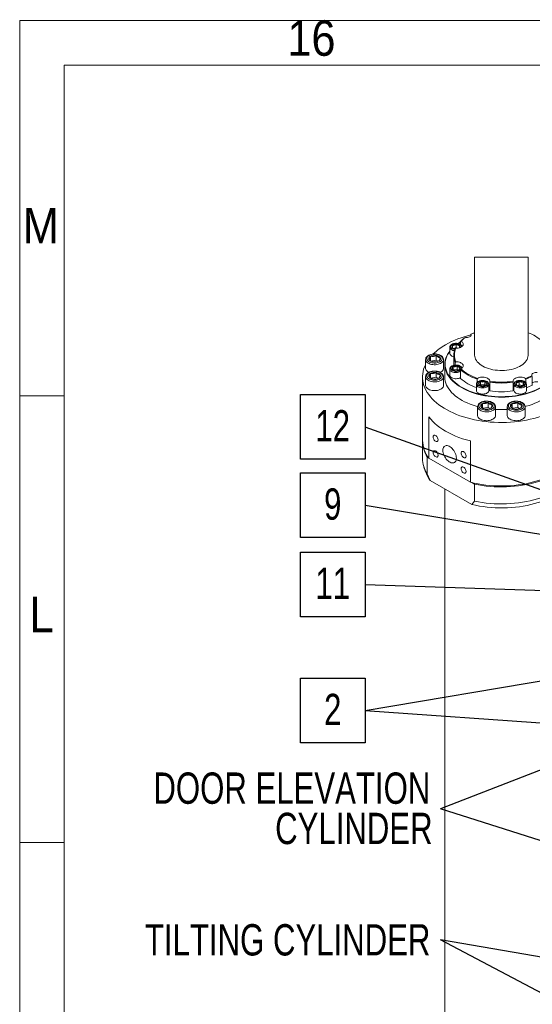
# Model space of a CAD drawing. Header units: millimetres. Extents: x 450 to 25135, y 150 to 17673.
# Tile 76 of 256: x 450 to 2172, y 14367 to 17673. Entities that reach past the tile are written whole.
import ezdxf

# ---------------------------------------------------------------- set-up
doc = ezdxf.new("R2010")
doc.units = ezdxf.units.MM
doc.linetypes.add('SLD-Continua', pattern=[0])
doc.layers.add('COTAS', color=1, linetype='SLD-Continua')
doc.layers.add('OCULTA', color=8, linetype='SLD-Continua')
doc.styles.add('SLDTEXTSTYLE3', font='GOTHIC.TTF', dxfattribs={"width": 0.913})
doc.styles.add('SLDTEXTSTYLE6', font='ARIALN.TTF', dxfattribs={"width": 0.87})
doc.styles.get("Standard").update_dxf_attribs({"font": 'ARIALN.TTF'})
doc.dimstyles.new('SLDDIMSTYLE0', dxfattribs={"dimtxt": 0.18, "dimasz": 105, "dimexe": 0, "dimexo": 0.0625, "dimgap": 0, "dimtad": 0, "dimtih": 1, "dimtoh": 1, "dimdec": 0, "dimrnd": 1e-09, "dimzin": 0, "dimdsep": 46, "dimtxsty": 'Standard', "dimsah": 1, "dimcen": 0.09, "dimadec": 0, "dimazin": 0, "dimtfac": 105, "dimtdec": 0, "dimtofl": 0, "dimtmove": 0, "dimatfit": 3, "dimfxl": 1, "dimfrac": 2, "dimtolj": 1, "dimtzin": 0, "dimarcsym": 0})

# ---------------------------------------------------------------- blocks, each defined once
blk = doc.blocks.new('SW_NOTE_0_11')
at = {"layer": 'COTAS', "color": 0, "ltscale": 30}
for p, q in [((-217, -107.2), (-217, 109.8)), ((-217, 109.8), (0, 109.8)), ((0, 109.8), (0, -107.2)), ((0, -107.2), (-217, -107.2))]:
    blk.add_line(p, q, dxfattribs=at)
at = {"layer": 'COTAS', "color": 0, "ltscale": 30, "insert": (-108.6, 57.6), "char_height": 105, "attachment_point": 2, "style": 'SLDTEXTSTYLE6'}
blk.add_mtext('9', dxfattribs=at)
blk = doc.blocks.new('SW_NOTE_0_12')
at = {"layer": 'COTAS', "color": 0, "ltscale": 30}
for p, q in [((-217, -107.2), (-217, 109.8)), ((-217, 109.8), (0, 109.8)), ((0, 109.8), (0, -107.2)), ((0, -107.2), (-217, -107.2))]:
    blk.add_line(p, q, dxfattribs=at)
at = {"layer": 'COTAS', "color": 0, "ltscale": 30, "insert": (-108.7, 57.6), "char_height": 105, "attachment_point": 2, "style": 'SLDTEXTSTYLE6'}
blk.add_mtext('11', dxfattribs=at)
blk = doc.blocks.new('SW_NOTE_0_13')
at = {"layer": 'COTAS', "color": 0, "ltscale": 30}
for p, q in [((-217, -107.2), (-217, 109.8)), ((-217, 109.8), (0, 109.8)), ((0, 109.8), (0, -107.2)), ((0, -107.2), (-217, -107.2))]:
    blk.add_line(p, q, dxfattribs=at)
at = {"layer": 'COTAS', "color": 0, "ltscale": 30, "insert": (-108.7, 57.6), "char_height": 105, "attachment_point": 2, "style": 'SLDTEXTSTYLE6'}
blk.add_mtext('12', dxfattribs=at)
blk = doc.blocks.new('SW_NOTE_0_14')
at = {"layer": 'COTAS', "color": 0, "ltscale": 30}
for p, q in [((-217, -107.2), (-217, 109.8)), ((-217, 109.8), (0, 109.8)), ((0, 109.8), (0, -107.2)), ((0, -107.2), (-217, -107.2))]:
    blk.add_line(p, q, dxfattribs=at)
at = {"layer": 'COTAS', "color": 0, "ltscale": 30, "insert": (-108.6, 57.6), "char_height": 105, "attachment_point": 2, "style": 'SLDTEXTSTYLE6'}
blk.add_mtext('2', dxfattribs=at)
blk = doc.blocks.new('SW_NOTE_0_24')
at = {"layer": 'COTAS', "color": 0, "ltscale": 30, "insert": (-33.5, 52.9), "char_height": 105, "attachment_point": 3, "style": 'SLDTEXTSTYLE6'}
blk.add_mtext('TILTING CYLINDER', dxfattribs=at)
blk = doc.blocks.new('SW_NOTE_0_25')
at = {"layer": 'COTAS', "color": 0, "ltscale": 30, "char_height": 105, "attachment_point": 3, "style": 'SLDTEXTSTYLE6'}
for s, insert in [('DOOR ELEVATION ', (-33.8, 122.1)), ('CYLINDER', (-26.2, -13.2))]:
    blk.add_mtext(s, dxfattribs=dict(at, insert=insert))

msp = doc.modelspace()

# ---------------------------------------------------------------- linework, layer by layer
at = {"color": 7, "linetype": 'SLD-Continua', "lineweight": 18, "ltscale": 30}
for p, q in [((450, 150), (450, 17670)), ((450, 17670), (25080, 17670)), ((600, 300), (600, 17520)), ((600, 17520), (24930, 17520)), ((2158.3, 16874.9), (1978.3, 16874.9)), ((600, 16410), (450, 16410)), ((600, 14910), (450, 14910))]:
    msp.add_line(p, q, dxfattribs=at)
at = {"layer": 'OCULTA', "linetype": 'SLD-Continua', "lineweight": 18, "ltscale": 30}
for p, q in [((1978.3, 16874.9), (1978.3, 16546.9)), ((2158.3, 16546.9), (2158.3, 16874.9)), ((1930.8, 16582.3), (1930.8, 16592.6)), ((1945.7, 16604.7), (1947.8, 16605.9)), ((1966.1, 16616.5), (1965.4, 16616.1)), ((1965.4, 16610.9), (1965.4, 16616.1)), ((1894.8, 16572.9), (1894.8, 16552.4)), ((1903.8, 16579.2), (1903.8, 16571.2)), ((1903.8, 16571.2), (1906.2, 16569.5)), ((1915.8, 16571.8), (1907.3, 16568.9)), ((1915.8, 16571.8), (1915.8, 16583.2)), ((1921.4, 16569.9), (1915.8, 16571.8)), ((1927.8, 16571.2), (1927.8, 16579.2)), ((1813.7, 16531.6), (1813.7, 16502.2)), ((1829.8, 16527.2), (1829.8, 16542.9)), ((1848.8, 16529.5), (1830.3, 16526.6)), ((1848.8, 16529.5), (1848.8, 16545.8)), ((1855.3, 16525.7), (1848.8, 16529.5)), ((1873.7, 16502.2), (1873.7, 16531.6)), ((1908.3, 16545.3), (1908.3, 16515.9)), ((1878.3, 16515.1), (1878.3, 16473.5)), ((1894.8, 16500), (1894.8, 16479.5)), ((1906, 16496.7), (1906, 16508)), ((1919.4, 16498.6), (1906.4, 16496.6)), ((1908.3, 16515.9), (1908.4, 16512.5)), ((1913.2, 16513.2), (1913.2, 16522.6)), ((1919.4, 16498.6), (1919.4, 16510.1)), ((1924.1, 16495.9), (1919.4, 16498.6)), ((1930.8, 16498), (1930.8, 16468.6)), ((1803.3, 16473.5), (1803.3, 16260.3)), ((1813.7, 16474.1), (1813.7, 16444.7)), ((1829.8, 16469.7), (1829.8, 16485.4)), ((1848.8, 16472), (1830.3, 16469.1)), ((1848.8, 16472), (1848.8, 16488.3)), ((1855.3, 16468.2), (1848.8, 16472)), ((1864.9, 16489.9), (1862.8, 16488.8)), ((1873.7, 16444.7), (1873.7, 16474.1)), ((1986.4, 16454.5), (1986.4, 16466)), ((2150.2, 16466), (2150.2, 16454.5)), ((2170.4, 16477.4), (2171.1, 16474.6)), ((2171.1, 16445.2), (2171.1, 16474.6)), ((1984.1, 16448.5), (1984.1, 16427.9)), ((1998.2, 16446.3), (1996.5, 16444.5)), ((1998.2, 16446.3), (1998.2, 16457.7)), ((2012.1, 16446.3), (1998.2, 16446.3)), ((2012.1, 16446.3), (2012.1, 16457.7)), ((2013.8, 16444.5), (2012.1, 16446.3)), ((2026.1, 16427.9), (2026.1, 16448.5)), ((2029, 16455.8), (2029, 16426.4)), ((2107.6, 16426.4), (2107.6, 16455.8)), ((2110.4, 16448.5), (2110.4, 16427.9)), ((2127.8, 16447.1), (2123.1, 16444.4)), ((2127.8, 16447.1), (2127.8, 16458.5)), ((2140.8, 16445.1), (2127.8, 16447.1)), ((2141.2, 16445.1), (2141.2, 16456.4)), ((2152.4, 16427.9), (2152.4, 16448.5)), ((2152.4, 16448.5), (2152.4, 16448.2)), ((1988.5, 16373.2), (1988.5, 16343.8)), ((2004.6, 16368.8), (2004.6, 16384.5)), ((2023.6, 16371.1), (2005, 16368.2)), ((2023.6, 16371.1), (2023.6, 16387.4)), ((2030.1, 16367.3), (2023.6, 16371.1)), ((2048.5, 16343.8), (2048.5, 16373.2)), ((2088.1, 16373.2), (2088.1, 16343.8)), ((2104.2, 16368.8), (2104.2, 16384.5)), ((2123.1, 16371.1), (2104.6, 16368.2)), ((2123.1, 16371.1), (2123.1, 16387.4)), ((2129.6, 16367.3), (2123.1, 16371.1)), ((2148.1, 16343.8), (2148.1, 16373.2)), ((1824.6, 16339), (1824.6, 16200.1)), ((1803.3, 16257.1), (1803.3, 16199.9)), ((1964, 16258.5), (1964, 16119.7)), ((1819.1, 16147.8), (1819.1, 16205)), ((1822.6, 16202.9), (1819.1, 16205)), ((1964, 16119.7), (1824.6, 16200.1)), ((1808.1, 16170.9), (1813.3, 16155.2)), ((1819.1, 16147.8), (1828.5, 16126.1)), ((1828.5, 16126.1), (1968.6, 16045.2)), ((1878.3, 16097.3), (1878.3, 12933.4)), ((1978, 16113.2), (1968.8, 16118.5)), ((1978, 16056.1), (1978, 16113.2)), ((1968.6, 16045.2), (1978, 16056.1))]:
    msp.add_line(p, q, dxfattribs=at)
at = {"layer": 'OCULTA', "linetype": 'SLD-Continua', "lineweight": 18, "ltscale": 30, "flags": 128}
for points in [[(1932.3, 16593.4), (1935.1, 16591.7), (1937.3, 16589.6), (1938.8, 16587.4), (1939.6, 16585.1), (1939.8, 16582.7), (1939.3, 16580.4), (1938, 16578.1), (1936.1, 16576), (1933.6, 16574.1), (1930.6, 16572.5), (1927.1, 16571.2), (1923.3, 16570.2), (1919.3, 16569.7), (1915.2, 16569.5)], [(1932.3, 16593.4), (1931.5, 16593), (1930.8, 16592.6)], [(1966.1, 16616.5), (1966.6, 16614.5), (1966.3, 16612.5), (1965.2, 16610.6), (1963.4, 16608.9), (1960.9, 16607.5), (1958, 16606.5), (1954.7, 16605.8), (1951.2, 16605.6), (1947.8, 16605.9)], [(1933.9, 16437.5), (1926, 16442.4), (1918.6, 16447.6), (1911.7, 16453), (1905.4, 16458.6), (1899.8, 16464.4), (1894.7, 16470.4), (1890.3, 16476.6), (1886.6, 16483), (1883.6, 16489.4), (1881.2, 16496), (1879.5, 16502.6), (1878.5, 16509.2), (1878.3, 16515.9), (1878.7, 16522.6), (1879.9, 16529.3), (1881.7, 16535.9), (1884.3, 16542.4), (1887.5, 16548.8), (1891.4, 16555.1), (1894.8, 16559.9)], [(1894.8, 16559.3), (1892.3, 16555.7), (1888.4, 16549.5), (1885.2, 16543.1), (1882.7, 16536.6), (1880.9, 16530), (1879.7, 16523.4), (1879.3, 16516.7), (1879.5, 16510.1), (1880.5, 16503.5), (1882.2, 16496.9), (1884.5, 16490.4), (1887.6, 16483.9), (1891.3, 16477.6), (1895.7, 16471.5), (1900.7, 16465.5), (1906.3, 16459.7), (1912.5, 16454.1), (1919.4, 16448.7), (1926.7, 16443.6), (1934.6, 16438.8)], [(1910.7, 16561.2), (1908.2, 16561.6), (1904.8, 16562.6), (1901.7, 16564), (1899.1, 16565.6), (1897, 16567.5), (1895.6, 16569.6), (1894.9, 16571.8), (1894.8, 16573)], [(1936.2, 16576.1), (1936, 16576.7), (1934.7, 16578.8), (1932.9, 16580.8), (1930.6, 16582.5), (1927.8, 16584), (1924.6, 16585.1), (1921.1, 16585.8), (1917.6, 16586.2), (1915.8, 16586.3), (1913.9, 16586.2), (1910.3, 16585.8), (1906.9, 16585), (1903.7, 16583.9), (1900.9, 16582.4), (1898.5, 16580.5), (1896.6, 16578.4), (1895.5, 16576.3), (1894.9, 16573.8), (1894.9, 16573.1)], [(1915.8, 16585.7), (1912.2, 16585.5), (1908.7, 16584.9), (1905.4, 16583.9), (1902.6, 16582.5), (1900.4, 16580.8), (1898.8, 16578.9), (1897.8, 16576.8), (1897.7, 16574.7), (1898.2, 16572.6), (1899.5, 16570.6), (1901.4, 16568.8), (1904, 16567.3), (1907, 16566), (1910.4, 16565.2), (1911.9, 16565)], [(1913.2, 16568), (1914.3, 16568.9), (1915.2, 16569.5)], [(1934, 16574.3), (1934, 16574.7), (1933.8, 16576.8), (1932.9, 16578.9), (1931.3, 16580.8), (1929, 16582.5), (1926.2, 16583.9), (1923, 16584.9), (1919.5, 16585.5), (1915.8, 16585.7)], [(1922.7, 16585.6), (1927.9, 16589), (1930.8, 16590.8)], [(1930.8, 16590.8), (1928.7, 16589.5), (1922.8, 16585.5)], [(2241.7, 16559.9), (2244.1, 16556.7), (2248.2, 16550.4), (2251.5, 16544), (2254.3, 16537.5), (2256.3, 16530.9), (2257.6, 16524.3), (2258.2, 16517.6), (2258.1, 16510.9), (2257.3, 16504.2), (2255.8, 16497.6), (2253.6, 16491), (2250.8, 16484.6), (2247.2, 16478.2), (2243, 16472), (2238.1, 16465.9), (2232.6, 16460), (2226.5, 16454.3), (2219.7, 16448.9), (2212.5, 16443.7), (2204.7, 16438.7), (2196.3, 16434.1), (2187.5, 16429.7), (2178.3, 16425.7), (2168.7, 16422), (2158.6, 16418.6), (2148.3, 16415.6), (2137.6, 16413), (2126.7, 16410.7), (2115.6, 16408.9), (2104.3, 16407.4), (2092.8, 16406.3), (2081.3, 16405.7), (2069.7, 16405.4), (2058.1, 16405.6), (2046.6, 16406.1), (2035.1, 16407.1), (2023.8, 16408.5), (2012.6, 16410.2), (2001.6, 16412.4), (1990.9, 16414.9), (1980.5, 16417.8), (1970.4, 16421.1), (1960.6, 16424.7), (1951.3, 16428.7), (1942.4, 16433), (1933.9, 16437.5)], [(1934.6, 16438.8), (1943, 16434.2), (1951.9, 16430), (1961.2, 16426), (1970.9, 16422.4), (1980.9, 16419.2), (1991.3, 16416.3), (2002, 16413.7), (2012.9, 16411.6), (2024, 16409.8), (2035.3, 16408.5), (2046.7, 16407.5), (2058.2, 16407), (2069.7, 16406.8), (2081.2, 16407.1), (2092.7, 16407.7), (2104.1, 16408.8), (2115.3, 16410.2), (2126.4, 16412.1), (2137.3, 16414.3), (2147.9, 16417), (2158.2, 16419.9), (2168.1, 16423.3), (2177.7, 16427), (2186.9, 16431), (2195.7, 16435.3), (2203.9, 16440), (2211.7, 16444.9), (2218.9, 16450), (2225.6, 16455.5), (2231.7, 16461.1), (2237.2, 16467), (2242, 16473), (2246.3, 16479.2), (2249.8, 16485.5), (2252.7, 16492), (2254.9, 16498.5), (2256.3, 16505.1), (2257.1, 16511.8), (2257.2, 16518.4), (2256.6, 16525.1), (2255.3, 16531.7), (2253.3, 16538.2), (2250.6, 16544.7), (2247.2, 16551.1), (2243.2, 16557.3), (2241.7, 16559.3)], [(1873.7, 16531.5), (1873.6, 16529.9), (1872.8, 16527.3), (1871.3, 16524.8), (1869.2, 16522.5), (1866.5, 16520.3), (1863.3, 16518.4), (1859.5, 16516.9), (1855.5, 16515.7), (1851.1, 16514.8), (1846.6, 16514.4), (1842, 16514.3), (1837.4, 16514.7), (1833, 16515.4), (1828.9, 16516.5), (1825.1, 16518), (1821.7, 16519.8), (1818.9, 16521.9), (1816.6, 16524.2), (1815, 16526.7), (1814, 16529.3), (1813.7, 16531.6)], [(1873.7, 16531.5), (1873.6, 16533.7), (1872.8, 16536.4), (1871.5, 16539), (1869.6, 16541.4), (1867.1, 16543.6), (1864.1, 16545.6), (1860.7, 16547.4), (1856.9, 16548.7), (1852.9, 16549.7), (1848.6, 16550.4), (1844.3, 16550.6), (1840, 16550.5), (1835.7, 16549.9), (1831.6, 16549), (1827.7, 16547.8), (1824.3, 16546.2), (1823.3, 16545.7), (1821.6, 16544.6), (1818.8, 16542.4), (1816.6, 16539.8), (1814.9, 16537), (1814, 16534.1), (1813.8, 16531.6)], [(1828.6, 16547.1), (1825.3, 16545.5), (1822.6, 16543.6), (1820.4, 16541.4), (1818.8, 16539.1), (1817.9, 16536.7), (1817.7, 16534.2), (1818.3, 16531.8), (1819.5, 16529.4), (1821.4, 16527.2), (1823.9, 16525.2), (1826.9, 16523.4), (1830.4, 16522), (1834.3, 16520.9), (1838.4, 16520.2), (1842.7, 16519.9), (1846.9, 16520), (1851.1, 16520.5), (1855.1, 16521.4), (1858.8, 16522.6), (1862.1, 16524.2), (1864.9, 16526.1), (1867.1, 16528.3), (1868.6, 16530.6), (1869.5, 16533), (1869.7, 16535.5), (1869.2, 16537.9), (1867.9, 16540.3), (1866.1, 16542.5), (1863.6, 16544.6), (1860.5, 16546.3), (1857, 16547.8), (1853.2, 16548.8), (1849.1, 16549.5), (1844.8, 16549.9), (1840.5, 16549.8), (1836.3, 16549.2), (1832.3, 16548.3), (1828.6, 16547.1)], [(1824.8, 16531.9), (1824.3, 16533.4), (1824.1, 16534.9), (1824.3, 16536.3), (1824.8, 16537.8), (1825.6, 16539.2), (1826.7, 16540.5), (1828.2, 16541.8), (1829.8, 16542.9)], [(1829.8, 16542.9), (1828.6, 16538.7), (1827.3, 16535.3), (1826, 16533), (1824.8, 16531.9)], [(1824.8, 16531.9), (1828.1, 16528.4), (1831.7, 16525.8)], [(1862.7, 16537.8), (1863.2, 16536.3), (1863.4, 16534.9), (1863.2, 16533.4), (1862.7, 16531.9), (1861.9, 16530.5), (1860.7, 16529.2), (1859.3, 16528), (1857.6, 16526.8)], [(1857.6, 16526.8), (1858.8, 16527.9), (1860.1, 16530.1), (1861.4, 16533.6), (1862.7, 16537.8)], [(1908.3, 16541.1), (1908.2, 16541.1), (1904.8, 16542.1), (1901.7, 16543.4), (1899.1, 16545.1), (1897, 16547), (1895.6, 16549.1), (1894.9, 16551.3), (1894.8, 16552.4)], [(2158.3, 16546.9), (2158.2, 16545.2), (2157.6, 16540.6), (2156.3, 16536.1), (2154.3, 16531.7), (2151.6, 16527.3), (2148.3, 16523.2), (2144.3, 16519.2), (2139.8, 16515.4), (2134.7, 16511.9), (2129, 16508.6), (2122.9, 16505.7), (2116.4, 16503), (2109.5, 16500.8), (2102.3, 16498.8), (2094.8, 16497.3), (2087, 16496.1), (2079.2, 16495.4), (2071.3, 16495), (2063.3, 16495.1), (2055.4, 16495.5), (2047.6, 16496.4), (2039.9, 16497.6), (2032.5, 16499.3), (2025.3, 16501.3), (2018.5, 16503.7), (2012, 16506.4), (2006.1, 16509.4), (2000.6, 16512.7), (1995.6, 16516.3), (1991.2, 16520.1), (1987.4, 16524.2), (1984.2, 16528.4), (1981.7, 16532.8), (1979.9, 16537.2), (1978.7, 16541.8), (1978.3, 16546.4), (1978.3, 16546.9)], [(2322.8, 16516), (2325.4, 16510.5), (2328.3, 16502.8), (2330.6, 16495.1), (2332.2, 16487.2), (2333.1, 16479.4), (2333.3, 16471.5), (2332.7, 16463.6), (2331.5, 16455.8), (2329.6, 16448), (2326.9, 16440.2), (2323.6, 16432.6), (2319.7, 16425.1), (2315, 16417.7), (2309.7, 16410.4), (2303.8, 16403.3), (2297.2, 16396.4), (2290, 16389.7), (2282.3, 16383.2), (2273.9, 16377), (2265.1, 16371), (2255.7, 16365.3), (2245.8, 16359.9), (2235.4, 16354.7), (2224.6, 16349.9), (2213.4, 16345.4), (2201.8, 16341.3), (2189.8, 16337.5), (2177.5, 16334.1), (2164.9, 16331), (2152.1, 16328.3), (2139.1, 16326), (2125.8, 16324.1), (2112.4, 16322.6), (2098.9, 16321.5), (2085.3, 16320.8), (2071.7, 16320.5), (2058, 16320.6), (2044.4, 16321.1), (2030.9, 16322), (2017.4, 16323.3), (2004.1, 16325), (1990.9, 16327.1), (1978, 16329.6), (1965.3, 16332.5), (1952.9, 16335.7), (1940.7, 16339.4), (1928.9, 16343.3), (1917.5, 16347.6), (1906.5, 16352.3), (1895.9, 16357.3), (1885.8, 16362.5), (1876.1, 16368.1), (1867, 16374), (1858.4, 16380.1), (1850.3, 16386.4), (1842.9, 16393), (1836, 16399.8), (1829.7, 16406.8), (1824.1, 16414), (1819.1, 16421.3), (1814.8, 16428.8), (1811.2, 16436.4), (1808.2, 16444.1), (1805.9, 16451.9), (1804.3, 16459.7), (1803.5, 16467.6), (1803.3, 16475.4), (1803.8, 16483.3), (1805, 16491.1), (1807, 16498.9), (1809.6, 16506.7), (1812.9, 16514.3), (1813.7, 16516)], [(1824.6, 16488.8), (1823.3, 16489.5), (1820.2, 16491.4), (1817.6, 16493.6), (1815.7, 16496), (1814.4, 16498.6), (1813.8, 16501.2), (1813.7, 16502.2)], [(1873.7, 16474), (1873.6, 16476.2), (1872.8, 16478.9), (1871.5, 16481.5), (1869.6, 16483.9), (1867.1, 16486.2), (1864.1, 16488.2), (1860.7, 16489.9), (1856.9, 16491.2), (1852.9, 16492.2), (1848.6, 16492.9), (1844.3, 16493.1), (1840, 16493), (1835.7, 16492.5), (1831.6, 16491.6), (1827.7, 16490.3), (1824.3, 16488.7), (1823.3, 16488.2), (1821.6, 16487.1), (1818.8, 16484.9), (1816.6, 16482.3), (1814.9, 16479.6), (1814, 16476.7), (1813.8, 16474.1)], [(1873.7, 16502.2), (1873.7, 16501.9), (1873.3, 16499.2), (1872.1, 16496.7), (1870.3, 16494.2), (1867.9, 16492), (1864.9, 16489.9)], [(1936.1, 16503.4), (1935.7, 16504.4), (1934.3, 16506.5), (1932.4, 16508.4), (1929.9, 16510), (1926.9, 16511.4), (1923.7, 16512.4), (1920.2, 16513.1), (1916.6, 16513.3), (1912.9, 16513.2), (1909.4, 16512.7), (1906, 16511.9), (1902.9, 16510.6), (1901.6, 16509.9), (1900.2, 16509), (1897.9, 16507.1), (1896.2, 16504.8), (1895.2, 16502.7), (1894.8, 16500.3), (1894.9, 16500)], [(1930.8, 16491.5), (1930.7, 16491.5), (1927.7, 16490), (1924.3, 16489), (1920.6, 16488.2), (1916.8, 16487.9), (1912.9, 16488), (1909.2, 16488.5), (1905.6, 16489.5), (1902.4, 16490.7), (1899.7, 16492.3), (1897.5, 16494.1), (1895.9, 16496.2), (1895, 16498.4), (1894.8, 16500)], [(1903, 16509.8), (1900.6, 16508.1), (1898.9, 16506.2), (1897.9, 16504.2), (1897.6, 16502.1), (1898.1, 16500), (1899.3, 16497.9), (1901.2, 16496.1), (1903.6, 16494.5), (1906.6, 16493.3), (1909.9, 16492.4), (1913.5, 16491.9), (1917.2, 16491.9), (1920.8, 16492.2), (1924.3, 16493), (1927.3, 16494.2), (1929.9, 16495.7), (1930.8, 16496.4)], [(1902.4, 16500.3), (1905, 16497.7), (1907.3, 16495.9)], [(1934, 16501.4), (1934, 16501.5), (1933.9, 16503.7), (1933.1, 16505.7), (1931.5, 16507.7), (1929.3, 16509.4), (1926.6, 16510.8), (1923.4, 16511.9), (1919.9, 16512.6), (1916.3, 16512.8), (1912.6, 16512.7), (1909.1, 16512.1), (1905.8, 16511.1), (1903, 16509.8)], [(1915.2, 16524.3), (1914.1, 16523.4), (1913.2, 16522.6)], [(1915.2, 16524.3), (1919.3, 16524.2), (1923.3, 16523.7), (1927.1, 16522.7), (1930.6, 16521.4), (1933.6, 16519.8), (1936.1, 16517.9), (1938, 16515.8), (1939.3, 16513.5), (1939.8, 16511.2), (1939.6, 16508.8), (1938.8, 16506.5), (1937.3, 16504.2), (1935.1, 16502.2), (1932.3, 16500.4)], [(1930.8, 16498), (1931.7, 16499.4), (1932.3, 16500.4)], [(1873.7, 16474), (1873.6, 16472.5), (1872.8, 16469.8), (1871.3, 16467.3), (1869.2, 16465), (1866.5, 16462.8), (1863.3, 16461), (1859.5, 16459.4), (1855.5, 16458.2), (1851.1, 16457.3), (1846.6, 16456.9), (1842, 16456.8), (1837.4, 16457.2), (1833, 16457.9), (1828.9, 16459.1), (1825.1, 16460.5), (1821.7, 16462.3), (1818.9, 16464.4), (1816.6, 16466.7), (1815, 16469.2), (1814, 16471.8), (1813.7, 16474.1)], [(1828.6, 16489.6), (1825.3, 16488), (1822.6, 16486.1), (1820.4, 16484), (1818.8, 16481.7), (1817.9, 16479.2), (1817.7, 16476.8), (1818.3, 16474.3), (1819.5, 16471.9), (1821.4, 16469.7), (1823.9, 16467.7), (1826.9, 16465.9), (1830.4, 16464.5), (1834.3, 16463.4), (1838.4, 16462.7), (1842.7, 16462.4), (1846.9, 16462.5), (1851.1, 16463), (1855.1, 16463.9), (1858.8, 16465.2), (1862.1, 16466.8), (1864.9, 16468.7), (1867.1, 16470.8), (1868.6, 16473.1), (1869.5, 16475.5), (1869.7, 16478), (1869.2, 16480.5), (1867.9, 16482.8), (1866.1, 16485.1), (1863.6, 16487.1), (1860.5, 16488.8), (1857, 16490.3), (1853.2, 16491.4), (1849.1, 16492.1), (1844.8, 16492.4), (1840.5, 16492.3), (1836.3, 16491.8), (1832.3, 16490.9), (1828.6, 16489.6)], [(1824.8, 16474.4), (1824.3, 16475.9), (1824.1, 16477.4), (1824.3, 16478.9), (1824.8, 16480.3), (1825.6, 16481.7), (1826.7, 16483), (1828.2, 16484.3), (1829.8, 16485.4)], [(1829.8, 16485.4), (1828.6, 16481.2), (1827.3, 16477.8), (1826, 16475.6), (1824.8, 16474.4)], [(1824.8, 16474.4), (1828.1, 16471), (1831.7, 16468.3)], [(1862.7, 16480.3), (1863.2, 16478.9), (1863.4, 16477.4), (1863.2, 16475.9), (1862.7, 16474.4), (1861.9, 16473), (1860.7, 16471.7), (1859.3, 16470.5), (1857.6, 16469.4)], [(1857.6, 16469.4), (1858.8, 16470.5), (1860.1, 16472.7), (1861.4, 16476.1), (1862.7, 16480.3)], [(1988.5, 16373.9), (1983, 16375.4), (1972.9, 16378.6), (1963, 16382.1), (1953.6, 16386), (1944.5, 16390.2), (1936, 16394.7), (1927.9, 16399.5), (1920.4, 16404.6), (1913.4, 16409.9), (1907, 16415.5), (1901.1, 16421.3), (1895.9, 16427.3), (1891.4, 16433.4), (1887.5, 16439.7), (1884.3, 16446.1), (1881.7, 16452.7), (1879.9, 16459.3), (1878.7, 16465.9), (1878.3, 16472.6), (1878.3, 16473.5)], [(1930.7, 16470.9), (1927.7, 16469.5), (1924.3, 16468.4), (1920.6, 16467.7), (1916.8, 16467.4), (1912.9, 16467.5), (1909.2, 16468), (1905.6, 16468.9), (1902.4, 16470.1), (1899.7, 16471.7), (1897.5, 16473.6), (1895.9, 16475.6), (1895, 16477.8), (1894.8, 16479.5)], [(2026.1, 16448.4), (2026, 16450), (2025.3, 16452.2), (2024.1, 16454.4), (2022.3, 16456.3), (2019.9, 16458), (2017.1, 16459.5), (2013.9, 16460.6), (2010.5, 16461.4), (2006.9, 16461.8), (2003.3, 16461.7), (1999.7, 16461.4), (1996.3, 16460.6), (1993.1, 16459.5), (1990.2, 16458), (1987.8, 16456.1), (1985.9, 16454), (1984.8, 16451.9), (1984.2, 16449.4), (1984.1, 16448.5)], [(1987.7, 16468.5), (1987, 16467.1), (1986.4, 16466)], [(1987.3, 16452.9), (1986.9, 16450.8), (1987.3, 16448.7), (1988.4, 16446.6), (1990.2, 16444.8), (1992.6, 16443.2), (1995.5, 16441.9), (1998.8, 16440.9), (2002.4, 16440.4), (2006.1, 16440.3), (2009.7, 16440.6), (2013.1, 16441.3), (2016.3, 16442.5), (2018.9, 16443.9), (2021, 16445.7), (2022.5, 16447.6), (2023.2, 16449.7), (2023.2, 16451.8), (2022.5, 16453.9), (2021, 16455.9), (2018.9, 16457.6), (2016.3, 16459.1), (2013.1, 16460.2), (2009.7, 16461), (2006.1, 16461.3), (2002.4, 16461.2), (1998.8, 16460.6), (1995.5, 16459.7), (1992.6, 16458.4), (1990.2, 16456.8), (1988.4, 16454.9), (1987.3, 16452.9)], [(1987.7, 16468.5), (1990.8, 16470.1), (1994.3, 16471.3), (1998.1, 16472.2), (2002.2, 16472.7), (2006.3, 16472.8), (2010.4, 16472.5), (2014.3, 16471.7), (2018, 16470.6), (2021.3, 16469.2), (2024.1, 16467.5), (2026.3, 16465.5), (2027.9, 16463.3), (2028.9, 16461), (2029.1, 16458.6)], [(2107.4, 16458.6), (2107.7, 16461), (2108.6, 16463.3), (2110.2, 16465.5), (2112.5, 16467.5), (2115.3, 16469.2), (2118.6, 16470.6), (2122.2, 16471.7), (2126.2, 16472.5), (2130.2, 16472.8), (2134.4, 16472.7), (2138.4, 16472.2), (2142.2, 16471.3), (2145.7, 16470.1), (2148.8, 16468.5)], [(2152.3, 16448.1), (2152.4, 16449.1), (2151.9, 16451.4), (2150.9, 16453.6), (2149.3, 16455.6), (2147.1, 16457.4), (2144.5, 16459), (2141.4, 16460.2), (2138, 16461.1), (2134.5, 16461.7), (2130.9, 16461.8), (2127.3, 16461.5), (2123.8, 16460.9), (2120.5, 16459.9), (2117.5, 16458.5), (2114.9, 16456.8), (2112.8, 16454.8), (2111.5, 16452.7), (2110.7, 16450.5), (2110.4, 16448.3)], [(2116.2, 16445), (2118.5, 16443.3), (2121.4, 16442), (2124.7, 16441), (2128.2, 16440.4), (2131.9, 16440.3), (2135.5, 16440.5), (2139, 16441.2), (2142.2, 16442.3), (2144.9, 16443.7), (2147.1, 16445.4), (2148.6, 16447.4), (2149.5, 16449.5), (2149.6, 16451.6), (2148.9, 16453.7), (2147.5, 16455.6), (2145.5, 16457.4), (2142.9, 16458.9), (2139.8, 16460.1), (2136.4, 16460.9), (2132.8, 16461.3), (2129.1, 16461.2), (2125.5, 16460.7), (2122.2, 16459.8), (2119.2, 16458.6), (2116.7, 16457), (2114.9, 16455.2), (2113.7, 16453.2), (2113.2, 16451), (2113.5, 16448.9), (2114.5, 16446.9), (2116.2, 16445)], [(2258.3, 16473.5), (2258.2, 16470.9), (2257.6, 16464.3), (2256.3, 16457.6), (2254.3, 16451), (2251.5, 16444.5), (2248.2, 16438.1), (2244.1, 16431.9), (2239.4, 16425.8), (2234, 16419.8), (2228, 16414.1), (2221.5, 16408.6), (2214.3, 16403.3), (2206.7, 16398.3), (2198.5, 16393.6), (2189.8, 16389.1), (2180.7, 16385), (2171.1, 16381.2), (2161.2, 16377.8), (2150.9, 16374.7), (2148.1, 16373.9)], [(2150.2, 16466), (2149.4, 16467.4), (2148.8, 16468.5)], [(2170.4, 16477.4), (2170, 16479.4), (2170.3, 16481.4), (2171.4, 16483.3), (2173.2, 16485), (2175.6, 16486.4), (2178.6, 16487.4), (2181.9, 16488.1), (2185.4, 16488.2), (2188.8, 16488)], [(1864.9, 16432.5), (1861.5, 16430.7), (1857.5, 16429.3), (1853.3, 16428.3), (1848.9, 16427.7), (1844.3, 16427.4), (1839.7, 16427.6), (1835.2, 16428.1), (1830.9, 16429.1), (1826.9, 16430.4), (1823.3, 16432), (1820.2, 16434), (1817.6, 16436.2), (1815.7, 16438.6), (1814.4, 16441.1), (1813.8, 16443.7), (1813.7, 16444.7)], [(1873.7, 16444.7), (1873.7, 16444.4), (1873.3, 16441.7), (1872.1, 16439.2), (1870.3, 16436.7), (1867.9, 16434.5), (1864.9, 16432.5)], [(2026.1, 16448.5), (2025.8, 16446.3), (2024.7, 16444.1), (2023, 16442.1), (2020.6, 16440.3), (2017.8, 16438.8), (2014.5, 16437.6), (2010.9, 16436.8), (2007.1, 16436.4), (2003.2, 16436.4), (1999.4, 16436.8), (1995.8, 16437.6), (1992.5, 16438.8), (1989.6, 16440.3), (1987.3, 16442.1), (1985.5, 16444.1), (1984.5, 16446.3), (1984.1, 16448.5)], [(2026.1, 16427.9), (2025.8, 16425.7), (2024.7, 16423.5), (2023, 16421.5), (2020.6, 16419.7), (2017.8, 16418.2), (2014.5, 16417.1), (2010.9, 16416.3), (2007.1, 16415.8), (2003.2, 16415.8), (1999.4, 16416.3), (1995.8, 16417.1), (1992.5, 16418.2), (1989.6, 16419.7), (1987.3, 16421.5), (1985.5, 16423.5), (1984.5, 16425.7), (1984.1, 16427.9)], [(2029, 16455.8), (2029.1, 16457.3), (2029.1, 16458.6)], [(2107.4, 16458.6), (2107.5, 16457), (2107.6, 16455.8)], [(2152.4, 16427.9), (2152.2, 16426.2), (2151.3, 16424.1), (2149.8, 16422), (2147.6, 16420.2), (2144.8, 16418.6), (2141.6, 16417.3), (2138.1, 16416.4), (2134.3, 16415.9), (2130.4, 16415.8), (2126.6, 16416.1), (2122.9, 16416.8), (2119.5, 16417.9), (2116.6, 16419.3), (2114.1, 16421.1), (2112.2, 16423), (2111, 16425.1), (2110.4, 16427.4), (2110.4, 16427.9)], [(2152.4, 16448.2), (2152.2, 16446.8), (2151.3, 16444.6), (2149.8, 16442.6), (2147.6, 16440.7), (2144.8, 16439.2), (2141.6, 16437.9), (2138.1, 16437), (2134.3, 16436.5), (2130.4, 16436.4), (2126.6, 16436.7), (2122.9, 16437.4), (2119.5, 16438.5), (2116.6, 16439.9)], [(2139.9, 16444.4), (2142.3, 16446.1), (2144.8, 16448.7)], [(2190.8, 16456.5), (2187.4, 16457.1), (2183.9, 16457.2), (2180.4, 16456.8), (2177.1, 16456), (2174.3, 16454.7), (2172.1, 16453.1), (2171.1, 16452)], [(2048.4, 16373.1), (2048.3, 16375.3), (2047.6, 16378), (2046.2, 16380.6), (2044.3, 16383), (2041.9, 16385.3), (2038.9, 16387.3), (2035.5, 16389), (2031.7, 16390.4), (2027.6, 16391.4), (2023.4, 16392), (2019.1, 16392.2), (2014.7, 16392.1), (2010.5, 16391.6), (2006.4, 16390.7), (2002.5, 16389.4), (1999.1, 16387.9), (1998.1, 16387.3), (1996.4, 16386.2), (1993.6, 16384), (1991.3, 16381.4), (1989.7, 16378.7), (1988.8, 16375.8), (1988.5, 16373.2)], [(2048.5, 16373.1), (2048.4, 16371.6), (2047.6, 16369), (2046.1, 16366.4), (2044, 16364.1), (2041.3, 16362), (2038, 16360.1), (2034.3, 16358.5), (2030.2, 16357.3), (2025.9, 16356.4), (2021.4, 16356), (2016.8, 16355.9), (2012.2, 16356.3), (2007.8, 16357), (2003.7, 16358.2), (1999.9, 16359.7), (1996.5, 16361.5), (1993.6, 16363.5), (1991.4, 16365.8), (1989.7, 16368.3), (1988.8, 16370.9), (1988.5, 16373.2)], [(2003.4, 16388.7), (2000.1, 16387.1), (1997.3, 16385.2), (1995.1, 16383.1), (1993.6, 16380.8), (1992.7, 16378.3), (1992.5, 16375.9), (1993, 16373.4), (1994.3, 16371), (1996.2, 16368.8), (1998.7, 16366.8), (2001.7, 16365), (2005.2, 16363.6), (2009, 16362.5), (2013.2, 16361.8), (2017.4, 16361.5), (2021.7, 16361.6), (2025.9, 16362.1), (2029.9, 16363), (2033.6, 16364.3), (2036.9, 16365.9), (2039.7, 16367.8), (2041.8, 16369.9), (2043.4, 16372.2), (2044.3, 16374.6), (2044.5, 16377.1), (2043.9, 16379.6), (2042.7, 16381.9), (2040.8, 16384.2), (2038.3, 16386.2), (2035.3, 16387.9), (2031.8, 16389.4), (2027.9, 16390.5), (2023.8, 16391.2), (2019.6, 16391.5), (2015.3, 16391.4), (2011.1, 16390.9), (2007.1, 16390), (2003.4, 16388.7)], [(1999.5, 16373.6), (1999, 16375), (1998.9, 16376.5), (1999, 16378), (1999.5, 16379.4), (2000.4, 16380.8), (2001.5, 16382.2), (2002.9, 16383.4), (2004.6, 16384.5)], [(2004.6, 16384.5), (2003.4, 16380.3), (2002.1, 16376.9), (2000.8, 16374.7), (1999.5, 16373.6)], [(1999.5, 16373.6), (2002.9, 16370.1), (2006.5, 16367.4)], [(2037.5, 16379.4), (2038, 16378), (2038.1, 16376.5), (2038, 16375), (2037.5, 16373.6), (2036.6, 16372.2), (2035.5, 16370.8), (2034.1, 16369.6), (2032.4, 16368.5)], [(2032.4, 16368.5), (2033.6, 16369.6), (2034.9, 16371.8), (2036.2, 16375.2), (2037.5, 16379.4)], [(2148, 16373.1), (2147.9, 16375.3), (2147.1, 16378), (2145.8, 16380.6), (2143.9, 16383), (2141.4, 16385.3), (2138.5, 16387.3), (2135, 16389), (2131.3, 16390.4), (2127.2, 16391.4), (2123, 16392), (2118.6, 16392.2), (2114.3, 16392.1), (2110, 16391.6), (2105.9, 16390.7), (2102, 16389.4), (2098.7, 16387.9), (2097.7, 16387.3), (2096, 16386.2), (2093.2, 16384), (2090.9, 16381.4), (2089.3, 16378.7), (2088.3, 16375.8), (2088.1, 16373.2)], [(2148.1, 16373.1), (2147.9, 16371.6), (2147.1, 16369), (2145.7, 16366.4), (2143.5, 16364.1), (2140.8, 16362), (2137.6, 16360.1), (2133.9, 16358.5), (2129.8, 16357.3), (2125.4, 16356.4), (2120.9, 16356), (2116.3, 16355.9), (2111.8, 16356.3), (2107.4, 16357), (2103.2, 16358.2), (2099.4, 16359.7), (2096, 16361.5), (2093.2, 16363.5), (2090.9, 16365.8), (2089.3, 16368.3), (2088.3, 16370.9), (2088.1, 16373.2)], [(2102.9, 16388.7), (2099.7, 16387.1), (2096.9, 16385.2), (2094.7, 16383.1), (2093.1, 16380.8), (2092.3, 16378.3), (2092.1, 16375.9), (2092.6, 16373.4), (2093.8, 16371), (2095.7, 16368.8), (2098.2, 16366.8), (2101.2, 16365), (2104.7, 16363.6), (2108.6, 16362.5), (2112.7, 16361.8), (2117, 16361.5), (2121.3, 16361.6), (2125.5, 16362.1), (2129.5, 16363), (2133.2, 16364.3), (2136.4, 16365.9), (2139.2, 16367.8), (2141.4, 16369.9), (2143, 16372.2), (2143.9, 16374.6), (2144, 16377.1), (2143.5, 16379.6), (2142.3, 16381.9), (2140.4, 16384.2), (2137.9, 16386.2), (2134.9, 16387.9), (2131.4, 16389.4), (2127.5, 16390.5), (2123.4, 16391.2), (2119.1, 16391.5), (2114.8, 16391.4), (2110.6, 16390.9), (2106.6, 16390), (2102.9, 16388.7)], [(2099.1, 16373.6), (2098.6, 16375), (2098.4, 16376.5), (2098.6, 16378), (2099.1, 16379.4), (2099.9, 16380.8), (2101.1, 16382.2), (2102.5, 16383.4), (2104.2, 16384.5)], [(2104.2, 16384.5), (2102.9, 16380.3), (2101.6, 16376.9), (2100.3, 16374.7), (2099.1, 16373.6)], [(2099.1, 16373.6), (2102.5, 16370.1), (2106, 16367.4)], [(2137, 16379.4), (2137.5, 16378), (2137.7, 16376.5), (2137.5, 16375), (2137, 16373.6), (2136.2, 16372.2), (2135.1, 16370.8), (2133.6, 16369.6), (2131.9, 16368.5)], [(2131.9, 16368.5), (2133.2, 16369.6), (2134.5, 16371.8), (2135.8, 16375.2), (2137, 16379.4)], [(1824.6, 16339), (1830.7, 16331.4), (1837.4, 16324), (1844.8, 16316.9), (1852.9, 16310), (1861.6, 16303.4), (1871, 16297), (1880.9, 16291), (1891.4, 16285.3), (1902.4, 16279.9), (1913.8, 16274.8), (1925.8, 16270.2), (1938.1, 16265.9), (1950.9, 16262), (1964, 16258.5)], [(2039.7, 16331.6), (2036.2, 16329.9), (2032.3, 16328.5), (2028.1, 16327.4), (2023.6, 16326.8), (2019.1, 16326.5), (2014.5, 16326.7), (2010, 16327.2), (2005.7, 16328.2), (2001.7, 16329.5), (1998.1, 16331.1), (1995, 16333.1), (1992.4, 16335.3), (1990.5, 16337.7), (1989.2, 16340.2), (1988.5, 16342.8), (1988.5, 16343.8)], [(2048.5, 16343.8), (2048.5, 16343.5), (2048, 16340.9), (2046.9, 16338.3), (2045.1, 16335.8), (2042.7, 16333.6), (2039.7, 16331.6)], [(2139.3, 16331.6), (2135.8, 16329.9), (2131.9, 16328.5), (2127.7, 16327.4), (2123.2, 16326.8), (2118.6, 16326.5), (2114, 16326.7), (2109.6, 16327.2), (2105.3, 16328.2), (2101.3, 16329.5), (2097.7, 16331.1), (2094.5, 16333.1), (2092, 16335.3), (2090, 16337.7), (2088.7, 16340.2), (2088.1, 16342.8), (2088.1, 16343.8)], [(2148.1, 16343.8), (2148, 16343.5), (2147.6, 16340.9), (2146.5, 16338.3), (2144.7, 16335.8), (2142.3, 16333.6), (2139.3, 16331.6)], [(1839.1, 16269.2), (1838.9, 16271.8), (1839.1, 16274), (1839.9, 16275.9), (1841.1, 16277.1), (1842.7, 16277.7), (1844.6, 16277.7), (1846.7, 16276.9), (1848.8, 16275.6), (1850.8, 16273.7), (1852.6, 16271.3), (1854, 16268.7), (1855, 16266), (1855.5, 16263.4), (1855.5, 16261), (1855, 16258.9), (1854, 16257.4), (1852.6, 16256.4), (1850.8, 16256.2), (1848.8, 16256.6), (1846.7, 16257.6), (1844.6, 16259.3), (1842.7, 16261.4), (1841.1, 16263.9), (1839.9, 16266.5), (1839.1, 16269.2)], [(1871.9, 16230.6), (1871.7, 16226.9), (1871.9, 16222.8), (1872.7, 16218.6), (1873.9, 16214.2), (1875.6, 16209.9), (1877.7, 16205.6), (1880.2, 16201.5), (1883, 16197.7), (1886.1, 16194.3), (1889.3, 16191.2), (1892.6, 16188.7), (1896, 16186.8), (1899.4, 16185.4), (1902.6, 16184.7), (1905.6, 16184.7), (1908.4, 16185.2), (1910.9, 16186.5), (1913, 16188.3), (1914.7, 16190.7), (1915.9, 16193.6), (1916.7, 16197), (1917, 16200.8), (1916.7, 16204.8), (1915.9, 16209), (1914.7, 16213.4), (1913, 16217.7), (1910.9, 16222), (1908.4, 16226.1), (1905.6, 16229.9), (1902.6, 16233.4), (1899.4, 16236.4), (1896, 16238.9), (1892.6, 16240.8), (1889.3, 16242.2), (1886.1, 16242.9), (1883, 16243), (1880.2, 16242.4), (1877.7, 16241.2), (1875.6, 16239.3), (1873.9, 16236.9), (1872.7, 16234), (1871.9, 16230.6)], [(1839.1, 16217.3), (1838.9, 16219.9), (1839.1, 16222.1), (1839.9, 16223.9), (1841.1, 16225.2), (1842.7, 16225.8), (1844.6, 16225.7), (1846.7, 16225), (1848.8, 16223.6), (1850.8, 16221.7), (1852.6, 16219.4), (1854, 16216.8), (1855, 16214.1), (1855.5, 16211.5), (1855.5, 16209), (1855, 16207), (1854, 16205.4), (1852.6, 16204.5), (1850.8, 16204.2), (1848.8, 16204.6), (1846.7, 16205.7), (1844.6, 16207.3), (1842.7, 16209.5), (1841.1, 16211.9), (1839.9, 16214.6), (1839.1, 16217.3)], [(1933.3, 16214.9), (1933, 16217.4), (1933.3, 16219.7), (1934.1, 16221.5), (1935.3, 16222.7), (1936.9, 16223.3), (1938.8, 16223.3), (1940.9, 16222.5), (1943, 16221.2), (1945, 16219.3), (1946.8, 16217), (1948.2, 16214.4), (1949.2, 16211.7), (1949.7, 16209), (1949.7, 16206.6), (1949.2, 16204.5), (1948.2, 16203), (1946.8, 16202.1), (1945, 16201.8), (1943, 16202.2), (1940.9, 16203.3), (1938.8, 16204.9), (1936.9, 16207), (1935.3, 16209.5), (1934.1, 16212.2), (1933.3, 16214.9)], [(1933.3, 16162.9), (1933, 16165.5), (1933.3, 16167.7), (1934.1, 16169.6), (1935.3, 16170.8), (1936.9, 16171.4), (1938.8, 16171.3), (1940.9, 16170.6), (1943, 16169.2), (1945, 16167.3), (1946.8, 16165), (1948.2, 16162.4), (1949.2, 16159.7), (1949.7, 16157.1), (1949.7, 16154.7), (1949.2, 16152.6), (1948.2, 16151.1), (1946.8, 16150.1), (1945, 16149.9), (1943, 16150.3), (1940.9, 16151.3), (1938.8, 16153), (1936.9, 16155.1), (1935.3, 16157.6), (1934.1, 16160.2), (1933.3, 16162.9)], [(1964, 16119.7), (1976.7, 16116.8), (1989.7, 16114.2), (2002.8, 16112.1), (2016.1, 16110.3), (2029.6, 16109), (2043.2, 16108), (2056.8, 16107.5), (2070.5, 16107.4), (2084.2, 16107.6), (2097.8, 16108.3), (2111.3, 16109.4), (2124.8, 16110.9), (2138, 16112.8), (2151.1, 16115), (2164, 16117.7), (2176.6, 16120.7), (2188.9, 16124.1), (2201, 16127.9), (2212.6, 16132), (2223.9, 16136.5), (2234.7, 16141.3), (2245.1, 16146.4), (2255.1, 16151.8), (2264.5, 16157.5), (2273.5, 16163.5), (2278.6, 16167.3)], [(1978, 16056.1), (1991, 16053.6), (2004.1, 16051.5), (2017.4, 16049.8), (2030.9, 16048.5), (2044.4, 16047.6), (2058.1, 16047), (2071.7, 16046.9), (2085.3, 16047.3), (2098.9, 16048), (2112.4, 16049.1), (2125.8, 16050.6), (2139.1, 16052.5), (2152.1, 16054.8), (2165, 16057.5), (2177.5, 16060.5), (2189.8, 16064), (2201.8, 16067.8), (2213.4, 16071.9), (2224.6, 16076.4), (2235.4, 16081.2), (2245.8, 16086.3), (2255.7, 16091.7), (2265.1, 16097.5), (2273.9, 16103.4), (2282.3, 16109.7), (2290, 16116.2), (2297.2, 16122.9), (2303.8, 16129.8), (2309.7, 16136.9), (2315, 16144.1), (2319.7, 16151.5), (2323.6, 16159.1), (2327, 16166.7), (2329.6, 16174.4), (2330.5, 16177.9)], [(2281, 16165.9), (2273.9, 16160.6), (2265.1, 16154.6), (2255.7, 16148.9), (2245.8, 16143.5), (2235.4, 16138.4), (2224.6, 16133.5), (2213.4, 16129.1), (2201.8, 16124.9), (2189.8, 16121.1), (2177.5, 16117.7), (2165, 16114.6), (2152.1, 16112), (2139.1, 16109.7), (2125.8, 16107.7), (2112.4, 16106.2), (2098.9, 16105.1), (2085.3, 16104.4), (2071.7, 16104.1), (2058.1, 16104.2), (2044.4, 16104.7), (2030.9, 16105.6), (2017.4, 16106.9), (2004.1, 16108.6), (1991, 16110.7), (1978, 16113.2)], [(2323.2, 16155.2), (2320.7, 16148.5), (2317.2, 16140.9), (2313, 16133.5), (2308.1, 16126.2), (2302.6, 16119), (2296.4, 16112), (2289.6, 16105.2), (2282.2, 16098.6), (2274.2, 16092.3), (2265.6, 16086.2), (2256.5, 16080.3), (2246.9, 16074.8), (2236.7, 16069.5), (2226.2, 16064.6), (2215.2, 16060), (2203.8, 16055.7), (2192, 16051.8), (2179.8, 16048.2), (2167.4, 16045.1), (2154.7, 16042.3), (2141.8, 16039.8), (2128.6, 16037.8), (2115.3, 16036.2), (2101.9, 16035), (2088.4, 16034.1), (2074.8, 16033.7), (2061.2, 16033.8), (2047.6, 16034.2), (2034.1, 16035), (2020.7, 16036.2), (2007.4, 16037.9), (1994.2, 16039.9), (1981.3, 16042.4), (1968.6, 16045.2)]]:
    msp.add_lwpolyline(points, dxfattribs=at)
at = {"layer": 'OCULTA', "linetype": 'SLD-Continua', "lineweight": 18, "ltscale": 900}
for centre, radius, start, end in [((2039, 16299.6), 323.3, 103.1582, 119.277), ((2010.6, 16509.6), 115.1, 124.3037, 133.873), ((2011.5, 16511.5), 114, 124.023, 134.0041), ((2044.6, 16455.7), 179, 111.7659, 116.0301), ((2107.3, 16488.4), 142.9, 47.3129, 69.1028), ((1983.4, 16401.4), 207.3, 119.6432, 134.0269), ((1907.3, 16575.2), 5.3, 131.0557, 228.9443), ((1915, 16565.8), 17.4, 87.128, 129.7382), ((1905.6, 16594), 14.9, 263.252, 313.6142), ((1914.1, 16582.9), 15.6, 228.7355, 265.6525), ((1963.5, 16545.3), 55.2, 155.7404, 204.2596), ((1964.8, 16546.9), 54.5, 155.5222, 204.4778), ((1916.7, 16565.8), 17.4, 50.2632, 92.8706), ((1926.1, 16594), 14.9, 226.3617, 276.7721), ((1924.4, 16575.2), 5.27, 314.3495, 49.131), ((1839.7, 16541.8), 17.9, 213.4375, 266.5689), ((1843.7, 16516.1), 30.1, 80.2272, 117.3593), ((1836.1, 16565.2), 23.2, 254.3401, 303.2464), ((1843.8, 16553.6), 30.1, 260.2288, 297.3571), ((1847.7, 16527.9), 17.9, 33.4367, 86.5663), ((1864, 16556.1), 18.3, 214.0791, 265.9239), ((1908.2, 16502.3), 6.09, 110.7393, 199.4579), ((1892.5, 16509.6), 13.6, 316.8994, 353.2979), ((1913, 16507.2), 12.7, 213.4434, 266.5624), ((1915.8, 16489.1), 21.3, 80.2275, 117.3589), ((1910.4, 16523.7), 16.4, 254.338, 303.2484), ((1915.9, 16515.6), 21.3, 260.229, 297.3561), ((1918.7, 16497.4), 12.6, 33.4313, 86.5745), ((1930.1, 16517.3), 13, 214.1057, 265.9001), ((1923.5, 16502.4), 6.09, 290.7462, 19.4627), ((1915.7, 16506), 13.6, 316.8478, 353.3611), ((2031.7, 16608.7), 149.7, 227.6305, 252.3751), ((2032.2, 16609.5), 147.8, 227.5137, 252.4912), ((1839.7, 16484.3), 17.9, 213.4375, 266.5689), ((1843.7, 16458.6), 30.1, 80.2272, 117.3593), ((1836.1, 16507.7), 23.2, 254.3401, 303.2464), ((1843.8, 16496.1), 30.1, 260.2288, 297.3571), ((1847.7, 16470.4), 17.9, 33.4367, 86.5663), ((1864, 16498.6), 18.3, 214.0791, 265.9239), ((2031, 16578.3), 148.6, 227.5856, 251.5997), ((2088.7, 16645.3), 186.8, 288.7724, 295.9477), ((2088.9, 16645.3), 189.5, 288.8744, 295.7346), ((1999.7, 16449.3), 8.57, 100.1493, 169.8428), ((1987.3, 16461.7), 11.6, 289.9569, 340.0352), ((1999.7, 16452.3), 8.57, 190.1564, 259.8525), ((2005.2, 16457), 15.2, 203.9807, 234.5312), ((2005.1, 16436), 22.8, 72.2773, 107.7227), ((2005.1, 16473.2), 16.9, 245.8469, 294.1531), ((2005.1, 16465.5), 22.8, 252.2756, 287.7244), ((2010.5, 16449.3), 8.57, 10.1403, 79.8597), ((2022.9, 16461.6), 11.5, 199.8898, 250.1102), ((2010.5, 16452.3), 8.57, 280.1385, 349.8605), ((2005.2, 16456.9), 15.1, 305.3268, 336.1352), ((2018.8, 16427.2), 10.5, 12.5011, 45.2581), ((2068.3, 16726.8), 273.9, 261.7513, 278.2487), ((2068.3, 16726.1), 270.4, 261.6743, 278.3257), ((2117.8, 16427.2), 10.5, 134.7419, 167.4989), ((2120.6, 16449.3), 10.2, 185.2461, 246.8164), ((2123.8, 16450.8), 6.09, 160.5281, 249.263), ((2128.6, 16445.9), 12.6, 93.4309, 146.5681), ((2117.1, 16465.8), 12.9, 274.096, 325.903), ((2131.6, 16454.4), 13.6, 186.7124, 223.0787), ((2131.4, 16464), 21.3, 242.6428, 279.7707), ((2131.4, 16437.5), 21.3, 62.6429, 99.7719), ((2136.8, 16472.2), 16.4, 236.7443, 285.6705), ((2134.2, 16455.7), 12.6, 273.4265, 326.5676), ((2139.1, 16450.7), 6.09, 340.5373, 69.2538), ((2154.7, 16458), 13.6, 186.6389, 223.1522), ((2089.4, 16614.7), 188.3, 289.5664, 295.746), ((2068.3, 16697.4), 273.9, 261.7512, 278.2488), ((2014.5, 16383.4), 17.9, 213.4367, 266.5663), ((2018.5, 16357.7), 30.1, 80.2288, 117.3571), ((2010.9, 16406.8), 23.2, 254.3376, 303.2482), ((2018.5, 16395.2), 30.1, 260.2288, 297.3577), ((2022.5, 16369.5), 17.9, 33.4436, 86.5628), ((2038.8, 16397.7), 18.3, 214.08, 265.9264), ((2068.3, 16692), 328.3, 266.5454, 273.4546), ((2114, 16383.4), 17.9, 213.4387, 266.5677), ((2118, 16357.7), 30.1, 80.2271, 117.3587), ((2110.4, 16406.8), 23.2, 254.3395, 303.2463), ((2118.1, 16395.2), 30.1, 260.2288, 297.3577), ((2122.1, 16369.6), 17.9, 33.4355, 86.5675), ((2138.3, 16397.7), 18.3, 214.0802, 265.9228), ((1904.1, 16262.2), 100.8, 181.0836, 218.0196), ((1899.9, 16258), 96.6, 179.5659, 213.2592), ((1901.6, 16201.4), 98.4, 180.8453, 212.9815), ((1916.6, 16190.5), 109.1, 198.8705, 216.1872)]:
    msp.add_arc(centre, radius, start, end, dxfattribs=at)

# ---------------------------------------------------------------- block references
at = {"layer": 'COTAS', "ltscale": 30}
for name, p in [('SW_NOTE_0_13', (1610.3, 16304.2)), ('SW_NOTE_0_11', (1610.3, 16041.6)), ('SW_NOTE_0_12', (1610.3, 15775.6)), ('SW_NOTE_0_14', (1610.3, 15352)), ('SW_NOTE_0_25', (1863.3, 15023.4)), ('SW_NOTE_0_24', (1863.3, 14583.4))]:
    msp.add_blockref(name, p, dxfattribs=at)

# ---------------------------------------------------------------- texts
at = {"color": 7, "linetype": 'Continuous', "lineweight": 0, "ltscale": 30, "attachment_point": 2, "style": 'SLDTEXTSTYLE3'}
for s, insert, char_height in [('16', (1430.1, 17670.4), 119.06), ('M', (520.9, 17040.4), 119.1), ('L', (523.6, 15735.4), 119.1)]:
    msp.add_mtext(s, dxfattribs=dict(at, insert=insert, char_height=char_height))

# ---------------------------------------------------------------- leaders
at = {"layer": 'COTAS', "ltscale": 30}
for points in [[(2681.1, 15923.6), (1610.3, 16304.2)], [(2683.8, 15864.8), (1610.3, 16041.6)], [(2540.4, 15744.2), (1610.3, 15775.6)], [(2697.7, 15536.1), (1610.3, 15352)], [(2915.6, 15431.1), (1863.3, 15023.4)], [(2991.6, 15256.2), (1610.3, 15352)], [(3017.2, 14655.6), (1863.3, 15023.4)], [(2735.6, 14434), (1863.3, 14583.4)], [(2629.4, 14180.1), (1863.3, 14583.4)]]:
    msp.add_leader(points, dimstyle='SLDDIMSTYLE0', dxfattribs=at)

doc.saveas('drawing.dxf')
